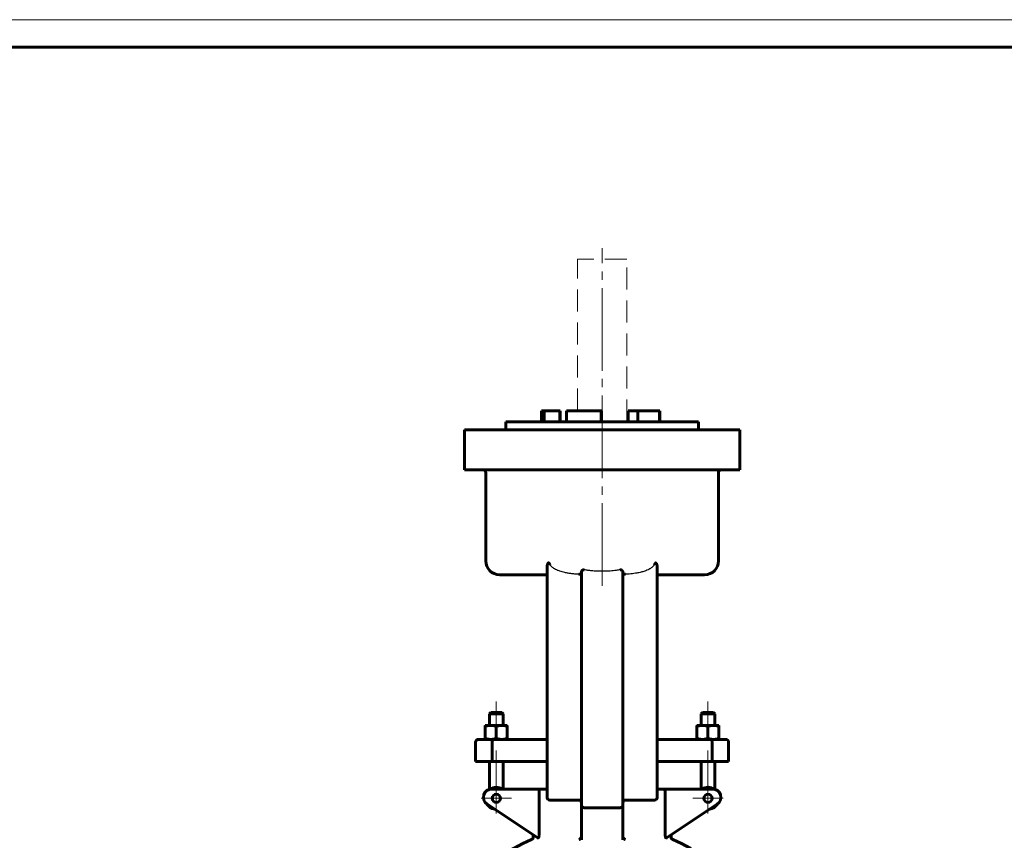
# Model space of a CAD drawing. Header units: millimetres. Extents: x 0 to 596, y 0 to 420.
# Tile 9 of 9: x 298 to 477, y 271 to 420. Entities that reach past the tile are written whole.
import ezdxf

# ---------------------------------------------------------------- set-up
doc = ezdxf.new("R2010")
doc.units = ezdxf.units.MM
for name, pattern in [('K5LT-1', [0]), ('K5LT_AXLED', [19.5, 15, -1.5, 1.5, -1.5]), ('K5LT_BASIC', [0]), ('K5LT_DASHED', [6, 4, -2]), ('K5LT_THIN', [0])]:
    doc.linetypes.add(name, pattern=pattern)
doc.layers.add('Системный слой (1)', color=251, linetype='Continuous', true_color=0x6c6c6c)

# ---------------------------------------------------------------- blocks, each defined once
blk = doc.blocks.new('U20')
at = {"layer": 'Системный слой (1)', "color": 143, "linetype": 'K5LT_BASIC', "lineweight": 60, "true_color": 0x33acca}
for start, end in [(113.1998, 125.6514), (54.3486, 66.8002)]:
    blk.add_arc((403.94, 241.42), 32.5, start, end, dxfattribs=at)
blk = doc.blocks.new('U29')
at = {"layer": 'Системный слой (1)', "color": 30, "linetype": 'K5LT_AXLED', "lineweight": 18, "true_color": 0xff8000}
for q in [(384.74, 281.53), (381.99, 278.78), (387.49, 278.78), (384.74, 276.03)]:
    blk.add_line((384.74, 278.78), q, dxfattribs=at)
blk = doc.blocks.new('U31')
at = {"layer": 'Системный слой (1)', "color": 30, "linetype": 'K5LT_AXLED', "lineweight": 18, "true_color": 0xff8000}
for q in [(423.15, 281.53), (420.4, 278.78), (425.9, 278.78), (423.15, 276.03)]:
    blk.add_line((423.15, 278.78), q, dxfattribs=at)
blk = doc.blocks.new('U35')
at = {"color": 7, "linetype": 'K5LT_THIN', "lineweight": 18, "true_color": 0xffffff}
blk.add_line((0, 420), (594, 420), dxfattribs=at)
at = {"color": 143, "linetype": 'K5LT_BASIC', "lineweight": 60, "true_color": 0x33acca}
blk.add_line((20, 415), (589, 415), dxfattribs=at)

msp = doc.modelspace()

# ---------------------------------------------------------------- linework, layer by layer
at = {"layer": 'Системный слой (1)', "color": 30, "linetype": 'K5LT_AXLED', "lineweight": 18, "true_color": 0xff8000}
for p, q in [((403.944, 317.3325), (403.944, 378.5825)), ((384.7368, 296.3325), (384.7368, 290.0075)), ((423.1512, 296.3325), (423.1512, 290.0075)), ((384.7368, 287.4575), (384.7368, 278.3383)), ((423.1512, 287.4575), (423.1512, 278.3383))]:
    msp.add_line(p, q, dxfattribs=at)
at = {"layer": 'Системный слой (1)', "color": 7, "linetype": 'K5LT_DASHED', "lineweight": 18, "true_color": 0xffffff}
for p, q in [((399.444, 349.0825), (399.444, 376.5825)), ((408.444, 376.5825), (399.444, 376.5825)), ((408.444, 347.0825), (408.444, 376.5825))]:
    msp.add_line(p, q, dxfattribs=at)
at = {"layer": 'Системный слой (1)', "color": 143, "linetype": 'K5LT_BASIC', "lineweight": 60, "true_color": 0x33acca}
for p, q in [((392.944, 347.0825), (392.944, 349.0825)), ((392.944, 349.0825), (393.4247, 349.0825)), ((393.4247, 347.0825), (393.4247, 349.0825)), ((393.4247, 349.0825), (396.2936, 349.0825)), ((396.3356, 349.0825), (396.2936, 349.0825)), ((396.2936, 347.0825), (396.2936, 349.0825)), ((396.3356, 347.0825), (396.3356, 349.0825)), ((397.4784, 349.0825), (403.752, 349.0825)), ((397.4784, 347.0825), (397.4784, 349.0825)), ((403.752, 347.0825), (403.752, 349.0825)), ((403.752, 349.0825), (403.8044, 349.0825)), ((403.8044, 347.0825), (403.8044, 349.0825)), ((408.6463, 347.0825), (408.6463, 349.0825)), ((408.6463, 349.0825), (410.4097, 349.0825)), ((410.4097, 347.0825), (410.4097, 349.0825)), ((410.4097, 349.0825), (414.3447, 349.0825)), ((414.3447, 347.0825), (414.3447, 349.0825)), ((414.3447, 349.0825), (414.4056, 349.0825)), ((414.4056, 347.0825), (414.4056, 349.0825)), ((386.444, 345.5825), (386.444, 347.0825)), ((386.444, 347.0825), (421.444, 347.0825)), ((421.444, 345.5825), (421.444, 347.0825)), ((378.944, 345.5825), (385.694, 345.5825)), ((378.944, 338.3325), (378.944, 345.5825)), ((385.694, 345.5825), (422.194, 345.5825)), ((422.194, 345.5825), (428.944, 345.5825)), ((428.944, 338.3325), (428.944, 345.5825)), ((385.694, 338.3325), (378.944, 338.3325)), ((382.8427, 321.8325), (382.8427, 337.8325)), ((385.694, 338.3325), (422.194, 338.3325)), ((428.944, 338.3325), (422.194, 338.3325)), ((425.0453, 321.8325), (425.0453, 337.8325)), ((393.944, 320.6616), (393.944, 284.4575)), ((413.944, 284.4575), (413.944, 320.6616)), ((385.3427, 319.3325), (393.944, 319.3325)), ((400.194, 319.8337), (400.194, 284.4575)), ((407.694, 284.4575), (407.694, 319.8337)), ((413.944, 319.3325), (422.5453, 319.3325)), ((383.7368, 294.3325), (383.4868, 294.0825)), ((383.4868, 294.0825), (385.9868, 294.0825)), ((383.4868, 292.0075), (383.4868, 294.0825)), ((385.7368, 294.3325), (383.7368, 294.3325)), ((385.7368, 294.3325), (385.9868, 294.0825)), ((385.9868, 292.0075), (385.9868, 294.0825)), ((422.1512, 294.3325), (421.9012, 294.0825)), ((421.9012, 292.0075), (421.9012, 294.0825)), ((421.9012, 294.0825), (424.4012, 294.0825)), ((424.1512, 294.3325), (422.1512, 294.3325)), ((424.1512, 294.3325), (424.4012, 294.0825)), ((424.4012, 292.0075), (424.4012, 294.0825)), ((382.7368, 291.8288), (382.7368, 292.0075)), ((382.7368, 292.0075), (383.7368, 292.0075)), ((382.7368, 289.6361), (382.7368, 291.8288)), ((383.7368, 292.0075), (385.7368, 292.0075)), ((384.7368, 289.6361), (384.7368, 291.8288)), ((385.7368, 292.0075), (386.7368, 292.0075)), ((386.7368, 292.0075), (386.7368, 291.8288)), ((386.7368, 289.6361), (386.7368, 291.8288)), ((422.1512, 292.0075), (421.1512, 292.0075)), ((421.1512, 292.0075), (421.1512, 291.8288)), ((421.1512, 289.6361), (421.1512, 291.8288)), ((424.1512, 292.0075), (422.1512, 292.0075)), ((423.1512, 289.6361), (423.1512, 291.8288)), ((425.1512, 292.0075), (424.1512, 292.0075)), ((425.1512, 291.8288), (425.1512, 292.0075)), ((425.1512, 289.6361), (425.1512, 291.8288)), ((382.7368, 289.4575), (382.7368, 289.6361)), ((386.7368, 289.6361), (386.7368, 289.4575)), ((421.1512, 289.6361), (421.1512, 289.4575)), ((425.1512, 289.4575), (425.1512, 289.6361)), ((380.9868, 285.4575), (380.9868, 288.9575)), ((384.1182, 289.4575), (381.4868, 289.4575)), ((384.0047, 285.4575), (384.0047, 288.9575)), ((393.944, 289.4575), (384.1182, 289.4575)), ((423.7698, 289.4575), (413.944, 289.4575)), ((426.4012, 289.4575), (423.7698, 289.4575)), ((423.8833, 285.4575), (423.8833, 288.9575)), ((426.9012, 285.4575), (426.9012, 288.9575)), ((380.9868, 285.4575), (384.0047, 285.4575)), ((383.4868, 280.4), (383.4868, 285.4575)), ((384.0047, 285.4575), (393.944, 285.4575)), ((385.9868, 280.4575), (385.9868, 285.4575)), ((393.944, 284.4575), (393.944, 278.9575)), ((393.944, 284.3808), (393.944, 280.4575)), ((400.194, 284.4575), (400.194, 277.4978)), ((407.694, 277.4978), (407.694, 284.4575)), ((413.944, 285.4575), (423.8833, 285.4575)), ((413.944, 278.9575), (413.944, 284.4575)), ((421.9012, 280.4575), (421.9012, 285.4575)), ((423.8833, 285.4575), (426.9012, 285.4575)), ((424.4012, 280.4), (424.4012, 285.4575)), ((392.8197, 280.4575), (383.8982, 280.4575)), ((392.4876, 279.9575), (392.4876, 272.0294)), ((393.944, 280.4575), (392.8197, 280.4575)), ((415.0683, 280.4575), (413.944, 280.4575)), ((423.9899, 280.4575), (415.0683, 280.4575)), ((415.4005, 272.0294), (415.4005, 279.9575)), ((383.0661, 277.7094), (392.2507, 271.5864)), ((394.444, 278.4575), (399.694, 278.4575)), ((400.194, 277.4978), (400.194, 271.2346)), ((400.694, 277.0624), (407.194, 277.0624)), ((407.694, 271.2346), (407.694, 277.4978)), ((408.194, 278.4575), (413.444, 278.4575)), ((415.6374, 271.5864), (424.8219, 277.7094)), ((391.444, 271.7552), (391.444, 272.1241)), ((416.444, 271.7552), (416.444, 272.1241))]:
    msp.add_line(p, q, dxfattribs=at)
for centre in [(384.7368, 278.777), (423.1512, 278.777)]:
    msp.add_circle(centre, 0.75, dxfattribs=at)
for centre, radius, start, end in [((382.3427, 337.8325), 0.5, 0, 90), ((425.5453, 337.8325), 0.5, 90, 180), ((385.3427, 321.8325), 2.5, 180, 270), ((422.5453, 321.8325), 2.5, 270, 0), ((381.4868, 288.9575), 0.5, 90, 180), ((426.4012, 288.9575), 0.5, 0, 90), ((384.7368, 278.777), 2, 57.164742, 124.279557), ((423.1512, 278.777), 2, 55.720443, 122.835258), ((383.8982, 278.9575), 1.5, 90, 236.309932), ((394.444, 278.9575), 0.5, 180, 270), ((413.444, 278.9575), 0.5, 270, 0), ((423.9899, 278.9575), 1.5, 303.690068, 90), ((384.7368, 278.777), 2, 211.432739, 261.144264), ((399.694, 277.9575), 0.5, 0, 90), ((408.194, 277.9575), 0.5, 90, 180), ((423.1512, 278.777), 2, 278.855736, 328.567261), ((390.944, 271.7552), 0.5, 293.199843, 0), ((416.944, 271.7552), 0.5, 180, 246.800157)]:
    msp.add_arc(centre, radius, start, end, dxfattribs=at)
for points, knots in [([(394.444, 321.1977), (394.4327, 321.2172), (394.4137, 321.2494), (394.3836, 321.2983), (394.3593, 321.3358), (394.3364, 321.3684), (394.3187, 321.3918), (394.305, 321.4083), (394.2945, 321.42), (394.2832, 321.4317), (394.2686, 321.445), (394.2537, 321.4553), (394.2426, 321.4611), (394.2344, 321.4645), (394.226, 321.4668), (394.2177, 321.468), (394.2096, 321.468), (394.2014, 321.467), (394.1932, 321.4647), (394.1833, 321.4606), (394.1704, 321.4527), (394.1561, 321.4402), (394.1442, 321.4267), (394.1337, 321.4132), (394.123, 321.3976), (394.109, 321.3746), (394.0922, 321.3428), (394.0725, 321.2999), (394.0499, 321.2434), (394.0261, 321.174), (394.0037, 321.0968), (393.9812, 321.0042), (393.9626, 320.905), (393.9479, 320.7862), (393.944, 320.7072), (393.944, 320.6616)], [0, 0, 0, 0, 1.9166955, 3.02149484, 4.48134725, 5.37550616, 6.15976455, 6.82983942, 7.11528942, 7.43934235, 8.145566, 8.71851281, 8.94733108, 9.22199208, 9.48312508, 9.72042356, 9.94839133, 10.18898767, 10.45301769, 10.726681, 11.16851322, 11.80480313, 12.41396614, 12.74890023, 13.29970072, 14.0679741, 15.08133876, 16.4142515, 18.14144574, 20.34365426, 22.78395024, 25.16673378, 28.74551162, 31.78008579, 36, 36, 36, 36]), ([(400.694, 320.2169), (400.6801, 320.2195), (400.653, 320.2233), (400.6201, 320.2248), (400.5859, 320.2242), (400.5441, 320.22), (400.4874, 320.2066), (400.43, 320.183), (400.3803, 320.1533), (400.3411, 320.1229), (400.3091, 320.0926), (400.278, 320.0574), (400.2485, 320.0154), (400.2233, 319.9677), (400.2008, 319.9067), (400.194, 319.8619), (400.194, 319.8337)], [0, 0, 0, 0, 0.80330965, 1.54712301, 1.8710851, 2.77012477, 3.98869886, 5.36602598, 6.66978021, 7.8255389, 8.81318089, 9.85112077, 11.35227417, 12.836911, 14.30486836, 17, 17, 17, 17]), ([(407.694, 319.8337), (407.694, 319.863), (407.6865, 319.911), (407.6642, 319.968), (407.644, 320.0066), (407.6215, 320.0421), (407.589, 320.0827), (407.5491, 320.1216), (407.5073, 320.1534), (407.4641, 320.1792), (407.4174, 320.2002), (407.3663, 320.2156), (407.3166, 320.2234), (407.2669, 320.2254), (407.2269, 320.2224), (407.2013, 320.2183), (407.194, 320.2169)], [0, 0, 0, 0, 2.79618298, 4.46696057, 5.26613803, 6.40591677, 7.83279164, 9.23831617, 10.45693981, 11.46957856, 12.57651365, 13.71219588, 14.72426947, 15.53765224, 16.58010849, 17, 17, 17, 17]), ([(413.944, 320.6616), (413.944, 320.7131), (413.9389, 320.8058), (413.9206, 320.9347), (413.8993, 321.0378), (413.8767, 321.1247), (413.856, 321.1918), (413.8364, 321.2473), (413.8192, 321.2908), (413.802, 321.3297), (413.7856, 321.3626), (413.7701, 321.3897), (413.7561, 321.4109), (413.7437, 321.4269), (413.7327, 321.4391), (413.7208, 321.4501), (413.7094, 321.4581), (413.6972, 321.464), (413.6869, 321.4672), (413.6766, 321.4681), (413.669, 321.4678), (413.6523, 321.4653), (413.6344, 321.4561), (413.615, 321.441), (413.6014, 321.4284), (413.5877, 321.4138), (413.5735, 321.3969), (413.5584, 321.3775), (413.5385, 321.3499), (413.513, 321.3118), (413.4804, 321.2596), (413.4569, 321.2198), (413.444, 321.1977)], [0, 0, 0, 0, 4.37248628, 7.79622817, 10.74832529, 12.94003429, 15.03909496, 16.36017449, 17.6138769, 18.73777211, 19.72432147, 20.53729051, 21.2227025, 21.74692406, 22.16092798, 22.56027086, 23.05606725, 23.29004511, 23.69282919, 23.97409779, 24.11794962, 24.30348784, 25.32547579, 25.66632025, 26.16310005, 26.71963093, 27.14863363, 27.787574, 28.52798669, 29.64167998, 31.13427378, 33, 33, 33, 33]), ([(400.194, 319.5458), (400.194, 319.5313), (400.1878, 319.5062), (400.163, 319.4777), (400.1325, 319.4585), (400.1013, 319.4452), (400.0614, 319.4328), (400.0016, 319.4205), (399.9019, 319.4098), (399.7932, 319.4075), (399.7176, 319.4103), (399.694, 319.4117)], [0, 0, 0, 0, 1.63182153, 3.02516584, 4.07045531, 4.89644392, 5.67494835, 6.97912167, 8.61244625, 10.9419709, 12, 12, 12, 12]), ([(408.194, 319.4117), (408.1453, 319.4089), (408.0582, 319.4073), (407.9592, 319.4126), (407.8924, 319.4204), (407.8437, 319.429), (407.7987, 319.4407), (407.7605, 319.4558), (407.7318, 319.4732), (407.7094, 319.4947), (407.6966, 319.5186), (407.694, 319.5375), (407.694, 319.5458)], [0, 0, 0, 0, 2.36222771, 4.2278376, 5.19690772, 6.24816592, 7.35426832, 8.50645196, 9.62095625, 10.60933286, 11.97956804, 13, 13, 13, 13]), ([(384.1182, 289.4575), (384.118, 289.4575), (384.1177, 289.4575), (384.1025, 289.457), (384.0877, 289.4434), (384.0603, 289.3919), (384.0479, 289.3549), (384.0271, 289.2622), (384.0189, 289.2074), (384.0076, 289.087), (384.0047, 289.0225), (384.0047, 288.9575)], [-0.000731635, -0.000731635, -0.000731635, -0.000731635, 0, 0, 0.039714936, 0.039714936, 0.078794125, 0.078794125, 0.117850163, 0.117850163, 0.156894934, 0.156894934, 0.156894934, 0.156894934]), ([(423.7698, 289.4575), (423.7701, 289.4575), (423.7703, 289.4575), (423.7856, 289.457), (423.8004, 289.4434), (423.8278, 289.3919), (423.8401, 289.3549), (423.8609, 289.2622), (423.8692, 289.2074), (423.8804, 289.087), (423.8833, 289.0225), (423.8833, 288.9575)], [-0.314521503, -0.314521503, -0.314521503, -0.314521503, -0.313789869, -0.313789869, -0.274074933, -0.274074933, -0.234995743, -0.234995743, -0.195939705, -0.195939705, -0.156894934, -0.156894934, -0.156894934, -0.156894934]), ([(392.8197, 280.4575), (392.8192, 280.4575), (392.8187, 280.4575), (392.789, 280.4573), (392.7598, 280.4514), (392.7038, 280.4286), (392.6768, 280.4119), (392.6162, 280.3588), (392.5842, 280.3175), (392.5352, 280.2227), (392.517, 280.1727), (392.4935, 280.0665), (392.4876, 280.0125), (392.4876, 279.9575)], [-0.347539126, -0.347539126, -0.347539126, -0.347539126, -0.346999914, -0.346999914, -0.315633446, -0.315633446, -0.284952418, -0.284952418, -0.242584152, -0.242584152, -0.206681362, -0.206681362, -0.173499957, -0.173499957, -0.173499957, -0.173499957]), ([(415.0683, 280.4575), (415.0688, 280.4575), (415.0693, 280.4575), (415.099, 280.4573), (415.1282, 280.4514), (415.1843, 280.4286), (415.2112, 280.4119), (415.2718, 280.3588), (415.3039, 280.3175), (415.3529, 280.2227), (415.371, 280.1727), (415.3945, 280.0665), (415.4005, 280.0125), (415.4005, 279.9575)], [-0.000539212, -0.000539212, -0.000539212, -0.000539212, 0, 0, 0.031366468, 0.031366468, 0.062047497, 0.062047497, 0.104415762, 0.104415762, 0.140318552, 0.140318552, 0.173499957, 0.173499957, 0.173499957, 0.173499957]), ([(400.194, 277.4978), (400.194, 277.4971), (400.194, 277.4964), (400.1942, 277.4522), (400.2015, 277.4087), (400.2303, 277.3265), (400.2513, 277.2873), (400.3121, 277.2092), (400.3544, 277.1709), (400.4481, 277.1147), (400.4953, 277.0945), (400.5943, 277.0688), (400.6436, 277.0624), (400.694, 277.0624)], [-0.368674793, -0.368674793, -0.368674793, -0.368674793, -0.368074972, -0.368074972, -0.328946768, -0.328946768, -0.2914518, -0.2914518, -0.248490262, -0.248490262, -0.214512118, -0.214512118, -0.184037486, -0.184037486, -0.184037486, -0.184037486]), ([(407.694, 277.4978), (407.694, 277.4971), (407.694, 277.4964), (407.6938, 277.4522), (407.6865, 277.4087), (407.6578, 277.3265), (407.6368, 277.2873), (407.576, 277.2092), (407.5337, 277.1709), (407.4399, 277.1147), (407.3927, 277.0945), (407.2938, 277.0688), (407.2444, 277.0624), (407.194, 277.0624)], [-0.00059982, -0.00059982, -0.00059982, -0.00059982, 0, 0, 0.039128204, 0.039128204, 0.076623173, 0.076623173, 0.119584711, 0.119584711, 0.153562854, 0.153562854, 0.184037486, 0.184037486, 0.184037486, 0.184037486]), ([(392.2507, 271.5864), (392.2553, 271.5833), (392.2602, 271.5808), (392.2842, 271.5726), (392.3067, 271.5746), (392.3557, 271.5963), (392.3805, 271.6148), (392.4219, 271.6626), (392.4396, 271.691), (392.4551, 271.7354), (392.4579, 271.7452), (392.4602, 271.7552)], [0.406068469, 0.406068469, 0.406068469, 0.406068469, 0.415809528, 0.415809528, 0.450683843, 0.450683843, 0.484242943, 0.484242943, 0.513869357, 0.513869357, 0.521828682, 0.521828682, 0.521828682, 0.521828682]), ([(392.4876, 272.0294), (392.4876, 271.9593), (392.4828, 271.8839), (392.4685, 271.7947), (392.4646, 271.7745), (392.4602, 271.7552)], [0.3484887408, 0.3484887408, 0.3484887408, 0.3484887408, 0.3904930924, 0.3904930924, 0.4033672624, 0.4033672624, 0.4033672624, 0.4033672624]), ([(399.7584, 271.2956), (399.7591, 271.2959), (399.7599, 271.2962), (399.8088, 271.3158), (399.856, 271.3417), (399.9444, 271.4044), (399.9859, 271.4411), (400.0681, 271.5327), (400.1072, 271.5898), (400.1526, 271.6856), (400.1656, 271.7201), (400.1751, 271.7552)], [-0.355270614, -0.355270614, -0.355270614, -0.355270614, -0.354719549, -0.354719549, -0.318519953, -0.318519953, -0.283277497, -0.283277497, -0.241349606, -0.241349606, -0.219126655, -0.219126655, -0.219126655, -0.219126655]), ([(400.1751, 271.7552), (400.1784, 271.767), (400.1812, 271.779), (400.1906, 271.8267), (400.194, 271.8629), (400.194, 271.8991)], [0.4716874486, 0.4716874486, 0.4716874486, 0.4716874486, 0.4791262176, 0.4791262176, 0.5009486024, 0.5009486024, 0.5009486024, 0.5009486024]), ([(407.694, 271.8991), (407.694, 271.8803), (407.6949, 271.8616), (407.6998, 271.8131), (407.7051, 271.7838), (407.7129, 271.7552)], [0.1740714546, 0.1740714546, 0.1740714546, 0.1740714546, 0.1853572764, 0.1853572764, 0.2033012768, 0.2033012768, 0.2033012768, 0.2033012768]), ([(408.1296, 271.2956), (408.1289, 271.2959), (408.1282, 271.2962), (408.057, 271.3248), (407.9884, 271.367), (407.8732, 271.4685), (407.8246, 271.525), (407.7541, 271.6404), (407.729, 271.6963), (407.713, 271.7548), (407.713, 271.755), (407.7129, 271.7552)], [-0.355253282, -0.355253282, -0.355253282, -0.355253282, -0.354702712, -0.354702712, -0.301822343, -0.301822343, -0.256042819, -0.256042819, -0.219305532, -0.219305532, -0.21919518, -0.21919518, -0.21919518, -0.21919518]), ([(415.4278, 271.7552), (415.4232, 271.7754), (415.4191, 271.7967), (415.4051, 271.8862), (415.4005, 271.9605), (415.4005, 272.0294)], [0.28953497, 0.28953497, 0.28953497, 0.28953497, 0.3030255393, 0.3030255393, 0.3443548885, 0.3443548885, 0.3443548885, 0.3443548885]), ([(415.4278, 271.7552), (415.4319, 271.7375), (415.4375, 271.7209), (415.4579, 271.6749), (415.4754, 271.6502), (415.5166, 271.6073), (415.5416, 271.5906), (415.5901, 271.5731), (415.6119, 271.5732), (415.6325, 271.5833), (415.635, 271.5848), (415.6374, 271.5864)], [1.089741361, 1.089741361, 1.089741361, 1.089741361, 1.104376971, 1.104376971, 1.133060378, 1.133060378, 1.167880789, 1.167880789, 1.203524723, 1.203524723, 1.208635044, 1.208635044, 1.208635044, 1.208635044])]:
    msp.add_open_spline(points, degree=3, knots=knots, dxfattribs=at)
at = {"layer": 'Системный слой (1)', "color": 7, "linetype": 'K5LT-1'}
for points, knots in [([(399.694, 319.4117), (399.5323, 319.421), (399.1079, 319.4486), (398.4726, 319.5072), (397.79, 319.5987), (397.219, 319.7032), (396.7105, 319.8248), (396.2181, 319.9718), (395.7419, 320.1562), (395.3309, 320.3688), (395.0333, 320.5644), (394.8056, 320.7502), (394.6368, 320.9243), (394.5207, 321.0743), (394.4665, 321.1589), (394.444, 321.1977)], [0, 0, 0, 0, 1.89459049, 4.97330004, 7.45995007, 9.94660009, 11.75911043, 13.57162077, 15.95267737, 17.72250115, 18.97430019, 20.11261982, 21.15331367, 21.80409936, 22.32723573, 22.32723573, 22.32723573, 22.32723573]), ([(407.194, 320.2169), (407.08, 320.1956), (406.8512, 320.1564), (406.4411, 320.0974), (405.9634, 320.0434), (405.3191, 319.991), (404.5739, 319.9566), (403.7312, 319.9491), (402.8916, 319.9721), (402.1059, 320.0242), (401.4865, 320.0916), (401.0327, 320.1571), (400.8067, 320.1958), (400.694, 320.2169)], [0, 0, 0, 0, 1.79378359, 3.58756719, 6.40636998, 9.22517277, 13.58150435, 17.93783594, 22.25187157, 26.56590721, 30.11028408, 31.88247251, 33.65466094, 33.65466094, 33.65466094, 33.65466094]), ([(413.444, 321.1977), (413.4263, 321.1672), (413.3729, 321.0821), (413.2782, 320.9578), (413.1585, 320.8278), (413.0165, 320.6952), (412.8251, 320.5441), (412.5724, 320.3801), (412.2448, 320.206), (411.8897, 320.0547), (411.405, 319.8866), (410.7888, 319.7238), (410.0935, 319.5971), (409.4433, 319.5122), (408.9523, 319.4644), (408.5357, 319.4325), (408.3079, 319.4182), (408.194, 319.4117)], [0, 0, 0, 0, 0.4117022, 1.17392206, 1.82470775, 2.47549345, 3.44389953, 4.67318316, 5.99343079, 7.77847743, 9.1823965, 11.99023465, 15.22485435, 17.44152464, 19.65819493, 20.99271533, 22.32723573, 22.32723573, 22.32723573, 22.32723573])]:
    msp.add_open_spline(points, degree=3, knots=knots, dxfattribs=at)
at = {"layer": 'Системный слой (1)', "color": 143, "linetype": 'K5LT_BASIC', "lineweight": 60, "true_color": 0x33acca}
for points in [[(383.7368, 292.0075), (383.2727, 292.0075), (382.7368, 291.8288)], [(384.7368, 291.8288), (384.201, 292.0075), (383.7368, 292.0075)], [(385.7368, 292.0075), (385.2727, 292.0075), (384.7368, 291.8288)], [(386.7368, 291.8288), (386.201, 292.0075), (385.7368, 292.0075)], [(421.1512, 291.8288), (421.6871, 292.0075), (422.1512, 292.0075)], [(422.1512, 292.0075), (422.6153, 292.0075), (423.1512, 291.8288)], [(423.1512, 291.8288), (423.6871, 292.0075), (424.1512, 292.0075)], [(424.1512, 292.0075), (424.6153, 292.0075), (425.1512, 291.8288)], [(382.7368, 289.6361), (383.2727, 289.4575), (383.7368, 289.4575)], [(383.7368, 289.4575), (384.201, 289.4575), (384.7368, 289.6361)], [(384.7368, 289.6361), (385.2727, 289.4575), (385.7368, 289.4575)], [(385.7368, 289.4575), (386.201, 289.4575), (386.7368, 289.6361)], [(422.1512, 289.4575), (421.6871, 289.4575), (421.1512, 289.6361)], [(423.1512, 289.6361), (422.6153, 289.4575), (422.1512, 289.4575)], [(424.1512, 289.4575), (423.6871, 289.4575), (423.1512, 289.6361)], [(425.1512, 289.6361), (424.6153, 289.4575), (424.1512, 289.4575)]]:
    msp.add_rational_spline(points, [1, 1.0379548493, 1], degree=2, dxfattribs=at)

# ---------------------------------------------------------------- block references
msp.add_blockref('U35', (0, 0))
at = {"layer": 'Системный слой (1)'}
for name in ['U29', 'U31', 'U20']:
    msp.add_blockref(name, (0, 0), dxfattribs=at)

doc.saveas('drawing.dxf')
